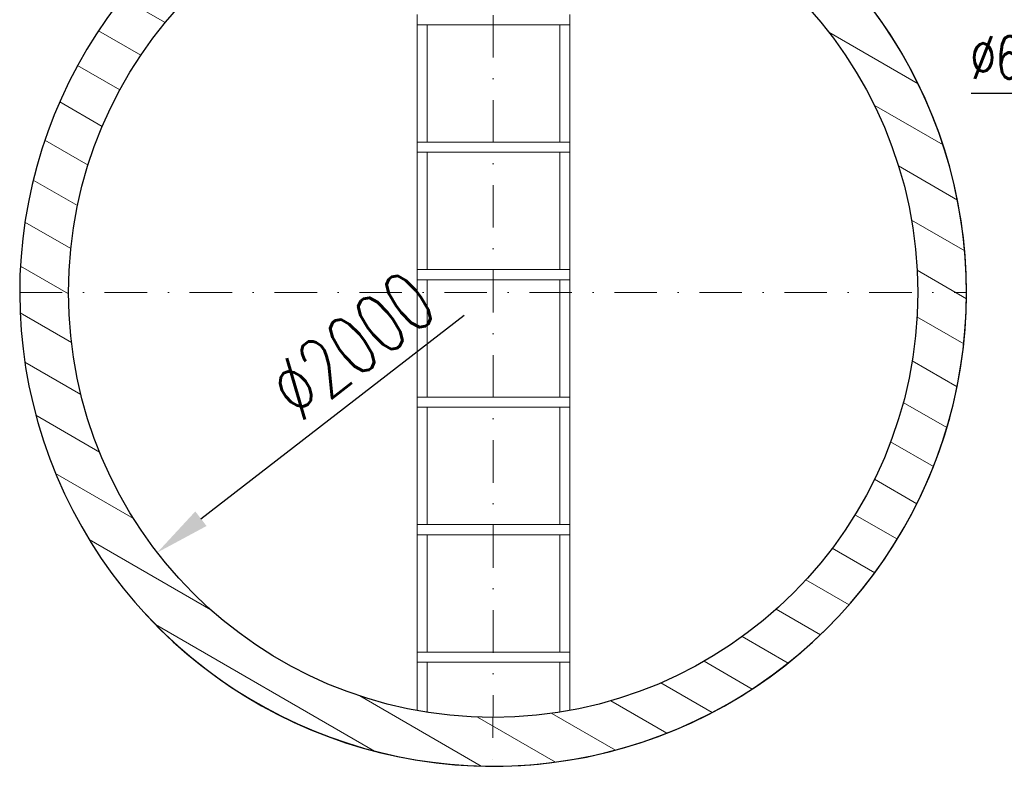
# Model space of a CAD drawing. Header units: millimetres. Extents: x 9412 to 81449, y 6786 to 18619.
# Tile 2 of 41: x 71433 to 73752, y 11961 to 13718. Entities that reach past the tile are written whole.
import ezdxf

# ---------------------------------------------------------------- set-up
doc = ezdxf.new("R2010")
doc.units = ezdxf.units.MM
doc.linetypes.add('DASHDOT', pattern=[1, 0.5, -0.25, 0, -0.25])
doc.linetypes.add('HIDDEN', pattern=[9.525, 6.35, -3.175])
for name, color, linetype, lineweight in [('komin', 7, 'Continuous', 25), ('Kreskowanie', 8, 'Continuous', 13), ('linie niewidoczne', 8, 'HIDDEN', 13), ('Osie', 130, 'DASHDOT', 13), ('Rysunek', 7, 'Continuous', 25), ('S_OPISY_ZB', 3, 'Continuous', 25)]:
    doc.layers.add(name, color=color, linetype=linetype, lineweight=lineweight)
doc.styles.add('ISOCP', font='simplex.shx', dxfattribs={"width": 0.7})
doc.styles.add('styl3', font='arial.ttf', dxfattribs={"height": 180})
doc.dimstyles.new('ISO-100', dxfattribs={"dimtxt": 180, "dimasz": 130, "dimexe": 1.25, "dimexo": 0.625, "dimgap": 35, "dimtad": 1, "dimtoh": 1, "dimdec": 0, "dimtxsty": 'styl3', "dimcen": 5, "dimclrt": 256, "dimadec": 0, "dimazin": 0, "dimtfac": 1, "dimtdec": 0, "dimtmove": 0, "dimatfit": 3, "dimfxl": 1, "dimarcsym": 0})

# ---------------------------------------------------------------- blocks, each defined once
blk = doc.blocks.new('*D8')
at = {"layer": 'Defpoints', "color": 0}
for p in [(73665.8, 14401.3), (73665.8, 14338.3), (73885.9, 14338.3)]:
    blk.add_point(p, dxfattribs=at)
at = {"layer": 'S_OPISY_ZB', "color": 0, "lineweight": -2, "ltscale": 200}
for p, q in [((73885.9, 14531.3), (73885.9, 14661.3)), ((73666.4, 14401.3), (73887.1, 14401.3)), ((73885.9, 14401.3), (73885.9, 14338.3)), ((73666.4, 14338.3), (73887.1, 14338.3)), ((73885.9, 14208.3), (73885.9, 13543.9)), ((73885.9, 13543.9), (73674.2, 13543.9))]:
    blk.add_line(p, q, dxfattribs=at)
at = {"layer": 'S_OPISY_ZB', "color": 0}
for points in [[(73864.2, 14531.3), (73907.6, 14531.3), (73885.9, 14401.3)], [(73907.6, 14208.3), (73864.2, 14208.3), (73885.9, 14338.3)]]:
    blk.add_solid(points, dxfattribs=at)
at = {"layer": 'S_OPISY_ZB', "insert": (73762.6, 13628.9), "char_height": 100, "attachment_point": 5, "style": 'ISOCP'}
blk.add_mtext('%%C63', dxfattribs=at)
blk = doc.blocks.new('*D11')
at = {"layer": 'Defpoints', "color": 0}
for p in [(73339.4, 13687.8), (71757.6, 12464)]:
    blk.add_point(p, dxfattribs=at)
at = {"layer": 'S_OPISY_ZB', "color": 0, "lineweight": -2, "ltscale": 200}
blk.add_line((71860.4, 12543.5), (72480, 13022.9), dxfattribs=at)
at = {"layer": 'S_OPISY_ZB', "color": 0}
blk.add_solid([(71847.1, 12560.7), (71873.6, 12526.4), (71757.6, 12464)], dxfattribs=at)
at = {"layer": 'S_OPISY_ZB', "insert": (72216.4, 12951.7), "char_height": 140, "attachment_point": 5, "rotation": 37.7284, "style": 'ISOCP'}
blk.add_mtext('∅2000', dxfattribs=at)

msp = doc.modelspace()

# ---------------------------------------------------------------- hatches: boundary and pattern name
at = {"layer": 'Kreskowanie', "ltscale": 200, "transparency": 33554687}
h = msp.add_hatch(dxfattribs=at)
h.set_pattern_fill('ANSI31', color=256, scale=30, angle=105, style=0)
h.set_pattern_definition([(150, (-129631.85, 9669.91), (-47.625, -82.48892), [])])
h.paths.add_polyline_path([(72369.4, 12092.1, -0.583672), (71798.4, 13737.2), (71798.4, 13900.8, 0.022979), (71725.8, 13828.5, 1.007011), (73381.6, 12334.8, 0.380407), (73381.6, 13817, 0.003568), (73370.9, 13828.8, 0.022962), (73298.4, 13901), (73298.4, 13737.4, -0.71153)])
h.paths.add_polyline_path([(71884.7, 13971.8, 0.02506), (71798.4, 13900.4), (71798.4, 13737.2, -0.099875), (72113.5, 13976.3, -0.110806), (71987.2, 14012.5, -0.191389), (71972.4, 14030.2, 0.02366), (71884.9, 13971.5)], is_closed=False)
edge = h.paths.add_edge_path()
edge.add_line((72705.4, 14073.4), (72705.4, 14179.7))
edge.add_arc((72548.7, 13075.9), 1114.8, 81.9199, 98.0077)
edge.add_line((72393.4, 14179.8), (72393.4, 14073.4))
edge.add_ellipse((72549.4, 14475.3), major_axis=(750, 0), ratio=0.547793, start_angle=257.9948, end_angle=261.1581)
edge.add_arc((72548.5, 13075.9), 1000, 83.3883, 96.5665, ccw=False)
edge.add_ellipse((72549.4, 14475.3), major_axis=(750, 0), ratio=0.547793, start_angle=278.7594, end_angle=282.0052)
h.paths.add_polyline_path([(73298.4, 13737.4), (73298.4, 13901, 0.144684), (72729.4, 14176), (72729.4, 14059.4, -0.168061)])
h.paths.add_polyline_path([(73370.9, 15929.9), (73298.4, 15929.9), (73298.4, 13901, -0.022962), (73370.9, 13828.8), (73370.9, 14338.3), (73370.9, 14401.2)])
h.paths.add_polyline_path([(71798.4, 13900.8), (71798.4, 15929.9), (71780.6, 15929.9), (71726, 15929.9), (71725.8, 13828.5, -0.022979)])

# ---------------------------------------------------------------- linework, layer by layer
at = {"layer": 'komin'}
msp.add_circle((72548.5, 13075.9, -0.8), 1000, dxfattribs=at)
at = {"layer": 'linie niewidoczne', "color": 253, "lineweight": 5, "ltscale": 600}
for p, q in [((72369.4, 13729.8, -0.8), (72369.4, 13705.8, -0.8)), ((72729.4, 13729.8, -0.8), (72729.4, 13705.8, -0.8)), ((72369.4, 13705.8, -0.8), (72369.4, 13129.8, -0.8)), ((72729.4, 13705.8, -0.8), (72369.4, 13705.8, -0.8)), ((72393.4, 13705.8, -0.8), (72393.4, 13429.8, -0.8)), ((72705.4, 13705.8, -0.8), (72705.4, 13429.8, -0.8)), ((72729.4, 13705.8, -0.8), (72729.4, 13129.8, -0.8)), ((72369.4, 13429.8, -0.8), (72369.4, 13405.8, -0.8)), ((72729.4, 13429.8, -0.8), (72369.4, 13429.8, -0.8)), ((72729.4, 13429.8, -0.8), (72729.4, 13405.8, -0.8)), ((72369.4, 13405.8, -0.8), (72369.4, 13403, -0.8)), ((72729.4, 13405.8, -0.8), (72369.4, 13405.8, -0.8)), ((72393.4, 13405.8, -0.8), (72393.4, 13403, -0.8)), ((72393.4, 13405.8, -0.8), (72393.4, 13129.8, -0.8)), ((72705.4, 13405.8, -0.8), (72705.4, 13403, -0.8)), ((72705.4, 13405.8, -0.8), (72705.4, 13129.8, -0.8)), ((72729.4, 13405.8, -0.8), (72729.4, 13403, -0.8)), ((72369.4, 13129.8, -0.8), (72369.4, 13105.8, -0.8)), ((72729.4, 13129.8, -0.8), (72369.4, 13129.8, -0.8)), ((72729.4, 13129.8, -0.8), (72729.4, 13105.8, -0.8)), ((72369.4, 13105.8, -0.8), (72369.4, 12829.8, -0.8)), ((72729.4, 13105.8, -0.8), (72369.4, 13105.8, -0.8)), ((72393.4, 13105.8, -0.8), (72393.4, 12829.8, -0.8)), ((72705.4, 13105.8, -0.8), (72705.4, 12829.8, -0.8)), ((72729.4, 13105.8, -0.8), (72729.4, 12829.8, -0.8)), ((72369.4, 12829.8, -0.8), (72369.4, 12805.8, -0.8)), ((72729.4, 12829.8, -0.8), (72369.4, 12829.8, -0.8)), ((72729.4, 12829.8, -0.8), (72729.4, 12805.8, -0.8)), ((72369.4, 12805.8, -0.8), (72369.4, 12529.8, -0.8)), ((72729.4, 12805.8, -0.8), (72369.4, 12805.8, -0.8)), ((72393.4, 12805.8, -0.8), (72393.4, 12529.8, -0.8)), ((72705.4, 12805.8, -0.8), (72705.4, 12529.8, -0.8)), ((72729.4, 12805.8, -0.8), (72729.4, 12529.8, -0.8)), ((72369.4, 12529.8, -0.8), (72369.4, 12505.8, -0.8)), ((72729.4, 12529.8, -0.8), (72369.4, 12529.8, -0.8)), ((72369.4, 12529.8, -0.8), (72369.4, 12505.8, -0.8)), ((72729.4, 12529.8, -0.8), (72369.4, 12529.8, -0.8)), ((72729.4, 12529.8, -0.8), (72729.4, 12505.8, -0.8)), ((72729.4, 12529.8, -0.8), (72729.4, 12505.8, -0.8)), ((72369.4, 12505.8, -0.8), (72369.4, 12503, -0.8)), ((72729.4, 12505.8, -0.8), (72369.4, 12505.8, -0.8)), ((72369.4, 12505.8, -0.8), (72369.4, 12092.1, -0.8)), ((72729.4, 12505.8, -0.8), (72369.4, 12505.8, -0.8)), ((72393.4, 12505.8, -0.8), (72393.4, 12503, -0.8)), ((72393.4, 12505.8, -0.8), (72393.4, 12229.8, -0.8)), ((72705.4, 12505.8, -0.8), (72705.4, 12503, -0.8)), ((72705.4, 12505.8, -0.8), (72705.4, 12229.8, -0.8)), ((72729.4, 12505.8, -0.8), (72729.4, 12503, -0.8)), ((72729.4, 12505.8, -0.8), (72729.4, 12229.8, -0.8)), ((72369.4, 12229.8, -0.8), (72369.4, 12205.8, -0.8)), ((72729.4, 12229.8, -0.8), (72369.4, 12229.8, -0.8)), ((72729.4, 12229.8, -0.8), (72729.4, 12205.8, -0.8)), ((72369.4, 12205.8, -0.8), (72369.4, 12203, -0.8)), ((72729.4, 12205.8, -0.8), (72369.4, 12205.8, -0.8)), ((72393.4, 12205.8, -0.8), (72393.4, 12203, -0.8)), ((72393.4, 12205.8, -0.8), (72393.4, 12088, -0.8)), ((72705.4, 12205.8, -0.8), (72705.4, 12203, -0.8)), ((72705.4, 12205.8, -0.8), (72705.4, 12088.3, -0.8)), ((72729.4, 12205.8, -0.8), (72729.4, 12092.4, -0.8))]:
    msp.add_line(p, q, dxfattribs=at)
at = {"layer": 'Osie', "ltscale": 200}
for p, q in [((72549.4, 15929.9, -1.6), (72548.2, 11960.9, -0.8)), ((71433.5, 13075.9, -0.8), (73663.5, 13075.9, -0.8))]:
    msp.add_line(p, q, dxfattribs=at)
at = {"layer": 'Rysunek', "ltscale": 200}
for centre, radius, start, end in [((72548.7, 13075.9, -12.2), 1114.8, 221.6621, 138.3379), ((72548.5, 13075.9, -0.8), 1115, 126.5375, 53.3827)]:
    msp.add_arc(centre, radius, start, end, dxfattribs=at)

# ---------------------------------------------------------------- dimensions: what is measured, and where the dimension line sits
at = {"layer": 'S_OPISY_ZB', "ltscale": 200}
dim = msp.add_linear_dim(base=(73885.9, 14338.3, -9.3), p1=(73665.8, 14401.3), p2=(73665.8, 14338.3), angle=90, text='%%C<>', dimstyle='ISO-100', override={"dimtxt": 100, "dimtxsty": 'ISOCP'}, dxfattribs=at)
dim.commit()
dim.dimension.update_dxf_attribs({"geometry": '*D8', "text_midpoint": (73762.6, 13543.9, -9.3), "dimtype": 160})
dim = msp.add_diameter_dim_2p(p1=(73339.4, 13687.8, -0.8), p2=(71757.6, 12464, -0.8), dimstyle='ISO-100', override={"dimtxt": 140, "dimtxsty": 'ISOCP'}, dxfattribs=at)
dim.commit()
dim.dimension.update_dxf_attribs({"geometry": '*D11', "text_midpoint": (72280.7, 12868.7, -0.8), "dimtype": 163})

doc.saveas('drawing.dxf')
